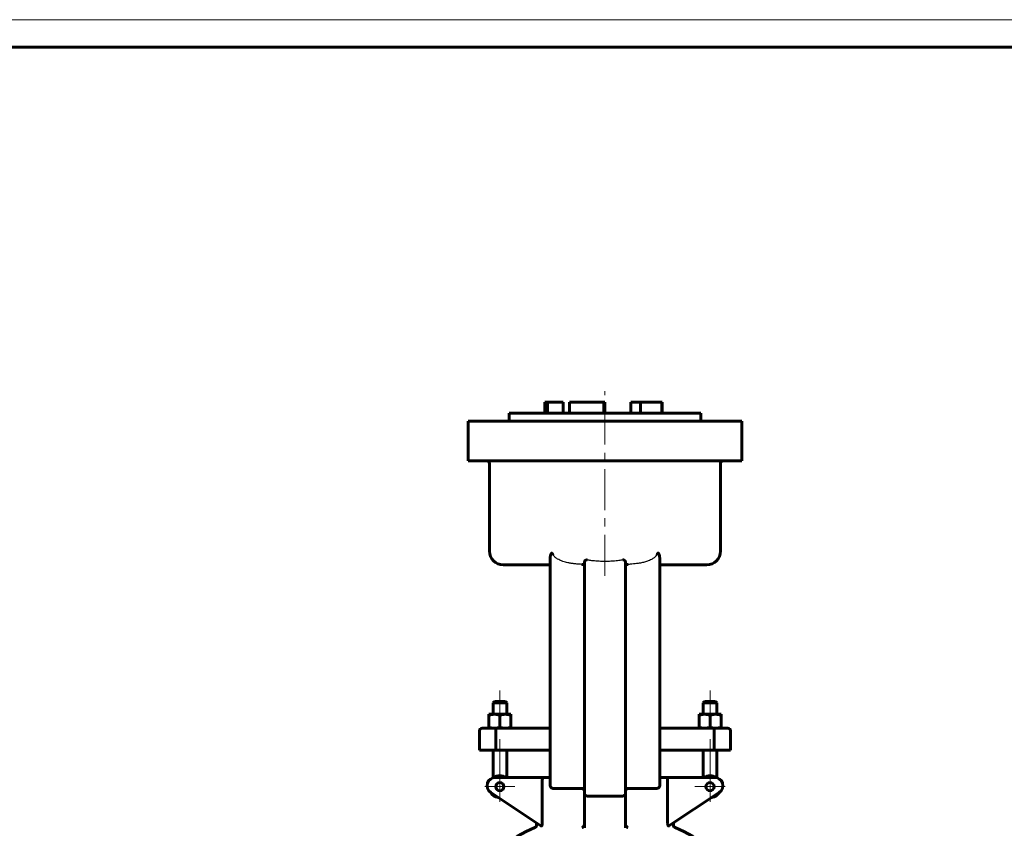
# Model space of a CAD drawing. Header units: millimetres. Extents: x 0 to 596, y 0 to 420.
# Tile 7 of 7: x 298 to 478, y 272 to 420. Entities that reach past the tile are written whole.
import ezdxf

# ---------------------------------------------------------------- set-up
doc = ezdxf.new("R2010")
doc.units = ezdxf.units.MM
for name, pattern in [('K5LT-1', [0]), ('K5LT_AXLED', [12, 7.5, -1.5, 1.5, -1.5]), ('K5LT_BASIC', [0]), ('K5LT_THIN', [0])]:
    doc.linetypes.add(name, pattern=pattern)
doc.layers.add('Системный слой (1)', color=251, linetype='Continuous', true_color=0x6c6c6c)

# ---------------------------------------------------------------- blocks, each defined once
blk = doc.blocks.new('U20')
at = {"layer": 'Системный слой (1)', "color": 143, "linetype": 'K5LT_BASIC', "lineweight": 60, "true_color": 0x33acca}
for start, end in [(113.1998, 125.6514), (54.3486, 66.8002)]:
    blk.add_arc((405.21, 242.42), 32.5, start, end, dxfattribs=at)
blk = doc.blocks.new('U29')
at = {"layer": 'Системный слой (1)', "color": 30, "linetype": 'K5LT_AXLED', "lineweight": 18, "true_color": 0xff8000}
for q in [(386, 282.53), (383.25, 279.78), (388.75, 279.78), (386, 277.03)]:
    blk.add_line((386, 279.78), q, dxfattribs=at)
blk = doc.blocks.new('U31')
at = {"layer": 'Системный слой (1)', "color": 30, "linetype": 'K5LT_AXLED', "lineweight": 18, "true_color": 0xff8000}
for q in [(424.41, 282.53), (421.66, 279.78), (427.16, 279.78), (424.41, 277.03)]:
    blk.add_line((424.41, 279.78), q, dxfattribs=at)
blk = doc.blocks.new('U38')
at = {"color": 7, "linetype": 'K5LT_THIN', "lineweight": 18, "true_color": 0xffffff}
blk.add_line((0, 420), (594, 420), dxfattribs=at)
at = {"color": 143, "linetype": 'K5LT_BASIC', "lineweight": 60, "true_color": 0x33acca}
blk.add_line((20, 415), (589, 415), dxfattribs=at)

msp = doc.modelspace()

# ---------------------------------------------------------------- linework, layer by layer
at = {"layer": 'Системный слой (1)', "color": 30, "linetype": 'K5LT_AXLED', "lineweight": 18, "true_color": 0xff8000}
for p, q in [((405.2062, 318.3325), (405.2062, 352.0825)), ((385.999, 297.3325), (385.999, 291.0075)), ((424.4133, 297.3325), (424.4133, 291.0075)), ((385.999, 288.4575), (385.999, 279.3383)), ((424.4133, 288.4575), (424.4133, 279.3383))]:
    msp.add_line(p, q, dxfattribs=at)
at = {"layer": 'Системный слой (1)', "color": 143, "linetype": 'K5LT_BASIC', "lineweight": 60, "true_color": 0x33acca}
for p, q in [((394.2062, 348.0825), (394.2062, 350.0825)), ((394.2062, 350.0825), (394.6868, 350.0825)), ((394.6868, 348.0825), (394.6868, 350.0825)), ((394.6868, 350.0825), (397.5557, 350.0825)), ((397.5557, 348.0825), (397.5557, 350.0825)), ((397.5977, 350.0825), (397.5557, 350.0825)), ((397.5977, 348.0825), (397.5977, 350.0825)), ((398.7405, 348.0825), (398.7405, 350.0825)), ((398.7405, 350.0825), (405.0142, 350.0825)), ((405.0142, 348.0825), (405.0142, 350.0825)), ((405.0142, 350.0825), (405.0666, 350.0825)), ((405.0666, 348.0825), (405.0666, 350.0825)), ((405.2062, 350.0825), (405.0666, 350.0825)), ((405.2062, 348.0825), (405.2062, 350.0825)), ((409.9085, 348.0825), (409.9085, 350.0825)), ((409.9085, 350.0825), (411.6718, 350.0825)), ((411.6718, 348.0825), (411.6718, 350.0825)), ((411.6718, 350.0825), (415.6069, 350.0825)), ((415.6069, 348.0825), (415.6069, 350.0825)), ((415.6069, 350.0825), (415.6678, 350.0825)), ((415.6678, 348.0825), (415.6678, 350.0825)), ((387.7062, 346.5825), (387.7062, 348.0825)), ((387.7062, 348.0825), (422.7062, 348.0825)), ((422.7062, 346.5825), (422.7062, 348.0825)), ((380.2062, 346.5825), (386.9562, 346.5825)), ((380.2062, 339.3325), (380.2062, 346.5825)), ((386.9562, 346.5825), (423.4562, 346.5825)), ((423.4562, 346.5825), (430.2062, 346.5825)), ((430.2062, 339.3325), (430.2062, 346.5825)), ((386.9562, 339.3325), (380.2062, 339.3325)), ((384.1049, 322.8325), (384.1049, 338.8325)), ((386.9562, 339.3325), (423.4562, 339.3325)), ((430.2062, 339.3325), (423.4562, 339.3325)), ((426.3074, 322.8325), (426.3074, 338.8325)), ((386.6049, 320.3325), (395.2062, 320.3325)), ((395.2062, 321.6616), (395.2062, 285.4575)), ((401.4562, 320.8337), (401.4562, 285.4575)), ((408.9562, 285.4575), (408.9562, 320.8337)), ((415.2062, 285.4575), (415.2062, 321.6616)), ((415.2062, 320.3325), (423.8074, 320.3325)), ((384.999, 295.3325), (384.749, 295.0825)), ((386.999, 295.3325), (384.999, 295.3325)), ((386.999, 295.3325), (387.249, 295.0825)), ((423.4133, 295.3325), (423.1633, 295.0825)), ((425.4133, 295.3325), (423.4133, 295.3325)), ((425.4133, 295.3325), (425.6633, 295.0825)), ((384.749, 295.0825), (387.249, 295.0825)), ((384.749, 293.0075), (384.749, 295.0825)), ((387.249, 293.0075), (387.249, 295.0825)), ((423.1633, 293.0075), (423.1633, 295.0825)), ((423.1633, 295.0825), (425.6633, 295.0825)), ((425.6633, 293.0075), (425.6633, 295.0825)), ((383.999, 292.8288), (383.999, 293.0075)), ((383.999, 293.0075), (384.999, 293.0075)), ((383.999, 290.6361), (383.999, 292.8288)), ((384.999, 293.0075), (386.999, 293.0075)), ((385.999, 290.6361), (385.999, 292.8288)), ((386.999, 293.0075), (387.999, 293.0075)), ((387.999, 293.0075), (387.999, 292.8288)), ((387.999, 290.6361), (387.999, 292.8288)), ((423.4133, 293.0075), (422.4133, 293.0075)), ((422.4133, 293.0075), (422.4133, 292.8288)), ((422.4133, 290.6361), (422.4133, 292.8288)), ((425.4133, 293.0075), (423.4133, 293.0075)), ((424.4133, 290.6361), (424.4133, 292.8288)), ((426.4133, 293.0075), (425.4133, 293.0075)), ((426.4133, 292.8288), (426.4133, 293.0075)), ((426.4133, 290.6361), (426.4133, 292.8288)), ((382.249, 286.4575), (382.249, 289.9575)), ((385.3804, 290.4575), (382.749, 290.4575)), ((383.999, 290.4575), (383.999, 290.6361)), ((385.2669, 286.4575), (385.2669, 289.9575)), ((395.2062, 290.4575), (385.3804, 290.4575)), ((387.999, 290.6361), (387.999, 290.4575)), ((425.0319, 290.4575), (415.2062, 290.4575)), ((422.4133, 290.6361), (422.4133, 290.4575)), ((427.6633, 290.4575), (425.0319, 290.4575)), ((425.1455, 286.4575), (425.1455, 289.9575)), ((426.4133, 290.4575), (426.4133, 290.6361)), ((428.1633, 286.4575), (428.1633, 289.9575)), ((382.249, 286.4575), (385.2669, 286.4575)), ((384.749, 281.4), (384.749, 286.4575)), ((385.2669, 286.4575), (395.2062, 286.4575)), ((387.249, 281.4575), (387.249, 286.4575)), ((415.2062, 286.4575), (425.1455, 286.4575)), ((423.1633, 281.4575), (423.1633, 286.4575)), ((425.1455, 286.4575), (428.1633, 286.4575)), ((425.6633, 281.4), (425.6633, 286.4575)), ((395.2062, 285.4575), (395.2062, 279.9575)), ((395.2062, 285.3808), (395.2062, 281.4575)), ((401.4562, 285.4575), (401.4562, 278.4978)), ((408.9562, 278.4978), (408.9562, 285.4575)), ((415.2062, 279.9575), (415.2062, 285.4575)), ((394.0819, 281.4575), (385.1603, 281.4575)), ((393.7497, 280.9575), (393.7497, 273.0294)), ((395.2062, 281.4575), (394.0819, 281.4575)), ((416.3305, 281.4575), (415.2062, 281.4575)), ((425.252, 281.4575), (416.3305, 281.4575)), ((416.6626, 273.0294), (416.6626, 280.9575)), ((395.7062, 279.4575), (400.9562, 279.4575)), ((409.4562, 279.4575), (414.7062, 279.4575)), ((384.3283, 278.7094), (393.5128, 272.5864)), ((401.4562, 278.4978), (401.4562, 272.2346)), ((401.9562, 278.0624), (408.4562, 278.0624)), ((408.9562, 272.2346), (408.9562, 278.4978)), ((416.8995, 272.5864), (426.0841, 278.7094)), ((392.7062, 272.7552), (392.7062, 273.1241)), ((417.7062, 272.7552), (417.7062, 273.1241))]:
    msp.add_line(p, q, dxfattribs=at)
for centre in [(385.999, 279.777), (424.4133, 279.777)]:
    msp.add_circle(centre, 0.75, dxfattribs=at)
for centre, radius, start, end in [((383.6049, 338.8325), 0.5, 0, 90), ((426.8074, 338.8325), 0.5, 90, 180), ((386.6049, 322.8325), 2.5, 180, 270), ((423.8074, 322.8325), 2.5, 270, 0), ((382.749, 289.9575), 0.5, 90, 180), ((427.6633, 289.9575), 0.5, 0, 90), ((385.1603, 279.9575), 1.5, 90, 236.309932), ((385.999, 279.777), 2, 57.164742, 124.279557), ((424.4133, 279.777), 2, 55.720443, 122.835258), ((425.252, 279.9575), 1.5, 303.690068, 90), ((395.7062, 279.9575), 0.5, 180, 270), ((400.9562, 278.9575), 0.5, 0, 90), ((409.4562, 278.9575), 0.5, 90, 180), ((414.7062, 279.9575), 0.5, 270, 0), ((385.999, 279.777), 2, 211.432739, 261.144264), ((424.4133, 279.777), 2, 278.855736, 328.567261), ((392.2062, 272.7552), 0.5, 293.199843, 0), ((418.2062, 272.7552), 0.5, 180, 246.800157)]:
    msp.add_arc(centre, radius, start, end, dxfattribs=at)
for points, knots in [([(395.7062, 322.1977), (395.6948, 322.2172), (395.6758, 322.2494), (395.6457, 322.2983), (395.6214, 322.3358), (395.5986, 322.3684), (395.5809, 322.3918), (395.5672, 322.4083), (395.5566, 322.42), (395.5454, 322.4317), (395.5308, 322.445), (395.5159, 322.4553), (395.5047, 322.4611), (395.4966, 322.4645), (395.4881, 322.4668), (395.4799, 322.468), (395.4717, 322.468), (395.4636, 322.467), (395.4553, 322.4647), (395.4454, 322.4606), (395.4326, 322.4527), (395.4182, 322.4402), (395.4063, 322.4267), (395.3959, 322.4132), (395.3851, 322.3976), (395.3712, 322.3746), (395.3544, 322.3428), (395.3346, 322.2999), (395.3121, 322.2434), (395.2883, 322.174), (395.2658, 322.0968), (395.2433, 322.0042), (395.2248, 321.905), (395.2101, 321.7862), (395.2062, 321.7072), (395.2062, 321.6616)], [0, 0, 0, 0, 1.9166955, 3.02149484, 4.48134725, 5.37550616, 6.15976455, 6.82983942, 7.11528942, 7.43934235, 8.145566, 8.71851281, 8.94733108, 9.22199208, 9.48312508, 9.72042356, 9.94839133, 10.18898767, 10.45301769, 10.726681, 11.16851322, 11.80480313, 12.41396614, 12.74890023, 13.29970072, 14.0679741, 15.08133876, 16.4142515, 18.14144574, 20.34365426, 22.78395024, 25.16673378, 28.74551162, 31.78008579, 36, 36, 36, 36]), ([(415.2062, 321.6616), (415.2062, 321.7131), (415.201, 321.8058), (415.1828, 321.9347), (415.1614, 322.0378), (415.1388, 322.1247), (415.1181, 322.1918), (415.0985, 322.2473), (415.0814, 322.2908), (415.0642, 322.3297), (415.0477, 322.3626), (415.0322, 322.3897), (415.0183, 322.4109), (415.0059, 322.4269), (414.9948, 322.4391), (414.9829, 322.4501), (414.9715, 322.4581), (414.9593, 322.464), (414.949, 322.4672), (414.9388, 322.4681), (414.9311, 322.4678), (414.9144, 322.4653), (414.8966, 322.4561), (414.8772, 322.441), (414.8635, 322.4284), (414.8499, 322.4138), (414.8357, 322.3969), (414.8205, 322.3775), (414.8006, 322.3499), (414.7752, 322.3118), (414.7426, 322.2596), (414.719, 322.2198), (414.7062, 322.1977)], [0, 0, 0, 0, 4.37248628, 7.79622817, 10.74832529, 12.94003429, 15.03909496, 16.36017449, 17.6138769, 18.73777211, 19.72432147, 20.53729051, 21.2227025, 21.74692406, 22.16092798, 22.56027086, 23.05606725, 23.29004511, 23.69282919, 23.97409779, 24.11794962, 24.30348784, 25.32547579, 25.66632025, 26.16310005, 26.71963093, 27.14863363, 27.787574, 28.52798669, 29.64167998, 31.13427378, 33, 33, 33, 33]), ([(401.4562, 320.5458), (401.4562, 320.5313), (401.4499, 320.5062), (401.4251, 320.4777), (401.3946, 320.4585), (401.3635, 320.4452), (401.3235, 320.4328), (401.2637, 320.4205), (401.164, 320.4098), (401.0554, 320.4075), (400.9797, 320.4103), (400.9562, 320.4117)], [0, 0, 0, 0, 1.63182153, 3.02516584, 4.07045531, 4.89644392, 5.67494835, 6.97912167, 8.61244625, 10.9419709, 12, 12, 12, 12]), ([(401.9562, 321.2169), (401.9422, 321.2195), (401.9151, 321.2233), (401.8823, 321.2248), (401.8481, 321.2242), (401.8063, 321.22), (401.7496, 321.2066), (401.6922, 321.183), (401.6424, 321.1533), (401.6032, 321.1229), (401.5713, 321.0926), (401.5402, 321.0574), (401.5107, 321.0154), (401.4855, 320.9677), (401.4629, 320.9067), (401.4562, 320.8619), (401.4562, 320.8337)], [0, 0, 0, 0, 0.80330965, 1.54712301, 1.8710851, 2.77012477, 3.98869886, 5.36602598, 6.66978021, 7.8255389, 8.81318089, 9.85112077, 11.35227417, 12.836911, 14.30486836, 17, 17, 17, 17]), ([(408.9562, 320.8337), (408.9562, 320.863), (408.9486, 320.911), (408.9264, 320.968), (408.9062, 321.0066), (408.8836, 321.0421), (408.8511, 321.0827), (408.8112, 321.1216), (408.7694, 321.1534), (408.7262, 321.1792), (408.6796, 321.2002), (408.6285, 321.2156), (408.5788, 321.2234), (408.529, 321.2254), (408.4891, 321.2224), (408.4635, 321.2183), (408.4562, 321.2169)], [0, 0, 0, 0, 2.79618298, 4.46696057, 5.26613803, 6.40591677, 7.83279164, 9.23831617, 10.45693981, 11.46957856, 12.57651365, 13.71219588, 14.72426947, 15.53765224, 16.58010849, 17, 17, 17, 17]), ([(409.4562, 320.4117), (409.4075, 320.4089), (409.3203, 320.4073), (409.2213, 320.4126), (409.1546, 320.4204), (409.1059, 320.429), (409.0608, 320.4407), (409.0227, 320.4558), (408.9939, 320.4732), (408.9715, 320.4947), (408.9588, 320.5186), (408.9562, 320.5375), (408.9562, 320.5458)], [0, 0, 0, 0, 2.36222771, 4.2278376, 5.19690772, 6.24816592, 7.35426832, 8.50645196, 9.62095625, 10.60933286, 11.97956804, 13, 13, 13, 13]), ([(385.3804, 290.4575), (385.3801, 290.4575), (385.3798, 290.4575), (385.3646, 290.457), (385.3498, 290.4434), (385.3224, 290.3919), (385.3101, 290.3549), (385.2893, 290.2622), (385.281, 290.2074), (385.2698, 290.087), (385.2669, 290.0225), (385.2669, 289.9575)], [-0.000731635, -0.000731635, -0.000731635, -0.000731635, 0, 0, 0.039714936, 0.039714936, 0.078794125, 0.078794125, 0.117850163, 0.117850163, 0.156894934, 0.156894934, 0.156894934, 0.156894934]), ([(425.0319, 290.4575), (425.0322, 290.4575), (425.0325, 290.4575), (425.0477, 290.457), (425.0625, 290.4434), (425.0899, 290.3919), (425.1023, 290.3549), (425.1231, 290.2622), (425.1313, 290.2074), (425.1426, 290.087), (425.1455, 290.0225), (425.1455, 289.9575)], [-0.314521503, -0.314521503, -0.314521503, -0.314521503, -0.313789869, -0.313789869, -0.274074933, -0.274074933, -0.234995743, -0.234995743, -0.195939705, -0.195939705, -0.156894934, -0.156894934, -0.156894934, -0.156894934]), ([(394.0819, 281.4575), (394.0814, 281.4575), (394.0809, 281.4575), (394.0511, 281.4573), (394.022, 281.4514), (393.9659, 281.4286), (393.939, 281.4119), (393.8784, 281.3588), (393.8463, 281.3175), (393.7973, 281.2227), (393.7792, 281.1727), (393.7557, 281.0665), (393.7497, 281.0125), (393.7497, 280.9575)], [-0.347539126, -0.347539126, -0.347539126, -0.347539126, -0.346999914, -0.346999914, -0.315633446, -0.315633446, -0.284952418, -0.284952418, -0.242584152, -0.242584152, -0.206681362, -0.206681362, -0.173499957, -0.173499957, -0.173499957, -0.173499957]), ([(416.3305, 281.4575), (416.331, 281.4575), (416.3315, 281.4575), (416.3612, 281.4573), (416.3904, 281.4514), (416.4464, 281.4286), (416.4734, 281.4119), (416.5339, 281.3588), (416.566, 281.3175), (416.615, 281.2227), (416.6331, 281.1727), (416.6567, 281.0665), (416.6626, 281.0125), (416.6626, 280.9575)], [-0.000539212, -0.000539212, -0.000539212, -0.000539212, 0, 0, 0.031366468, 0.031366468, 0.062047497, 0.062047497, 0.104415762, 0.104415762, 0.140318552, 0.140318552, 0.173499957, 0.173499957, 0.173499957, 0.173499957]), ([(401.4562, 278.4978), (401.4562, 278.4971), (401.4562, 278.4964), (401.4564, 278.4522), (401.4637, 278.4087), (401.4924, 278.3265), (401.5134, 278.2873), (401.5742, 278.2092), (401.6165, 278.1709), (401.7102, 278.1147), (401.7575, 278.0945), (401.8564, 278.0688), (401.9058, 278.0624), (401.9562, 278.0624)], [-0.368674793, -0.368674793, -0.368674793, -0.368674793, -0.368074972, -0.368074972, -0.328946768, -0.328946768, -0.2914518, -0.2914518, -0.248490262, -0.248490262, -0.214512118, -0.214512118, -0.184037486, -0.184037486, -0.184037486, -0.184037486]), ([(408.9562, 278.4978), (408.9562, 278.4971), (408.9562, 278.4964), (408.9559, 278.4522), (408.9487, 278.4087), (408.9199, 278.3265), (408.8989, 278.2873), (408.8381, 278.2092), (408.7958, 278.1709), (408.7021, 278.1147), (408.6549, 278.0945), (408.5559, 278.0688), (408.5066, 278.0624), (408.4562, 278.0624)], [-0.00059982, -0.00059982, -0.00059982, -0.00059982, 0, 0, 0.039128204, 0.039128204, 0.076623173, 0.076623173, 0.119584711, 0.119584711, 0.153562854, 0.153562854, 0.184037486, 0.184037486, 0.184037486, 0.184037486]), ([(393.5128, 272.5864), (393.5175, 272.5833), (393.5224, 272.5808), (393.5463, 272.5726), (393.5688, 272.5746), (393.6178, 272.5963), (393.6427, 272.6148), (393.684, 272.6626), (393.7018, 272.691), (393.7172, 272.7354), (393.7201, 272.7452), (393.7224, 272.7552)], [0.406068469, 0.406068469, 0.406068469, 0.406068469, 0.415809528, 0.415809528, 0.450683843, 0.450683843, 0.484242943, 0.484242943, 0.513869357, 0.513869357, 0.521828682, 0.521828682, 0.521828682, 0.521828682]), ([(393.7497, 273.0294), (393.7497, 272.9593), (393.745, 272.8839), (393.7307, 272.7947), (393.7268, 272.7745), (393.7224, 272.7552)], [0.3484887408, 0.3484887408, 0.3484887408, 0.3484887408, 0.3904930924, 0.3904930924, 0.4033672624, 0.4033672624, 0.4033672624, 0.4033672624]), ([(401.0206, 272.2956), (401.0213, 272.2959), (401.022, 272.2962), (401.0709, 272.3158), (401.1182, 272.3417), (401.2066, 272.4044), (401.248, 272.4411), (401.3302, 272.5327), (401.3693, 272.5898), (401.4148, 272.6856), (401.4277, 272.7201), (401.4373, 272.7552)], [-0.355270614, -0.355270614, -0.355270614, -0.355270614, -0.354719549, -0.354719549, -0.318519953, -0.318519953, -0.283277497, -0.283277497, -0.241349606, -0.241349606, -0.219126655, -0.219126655, -0.219126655, -0.219126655]), ([(401.4373, 272.7552), (401.4405, 272.767), (401.4433, 272.779), (401.4528, 272.8267), (401.4562, 272.8629), (401.4562, 272.8991)], [0.4716874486, 0.4716874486, 0.4716874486, 0.4716874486, 0.4791262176, 0.4791262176, 0.5009486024, 0.5009486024, 0.5009486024, 0.5009486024]), ([(408.9562, 272.8991), (408.9562, 272.8803), (408.9571, 272.8616), (408.9619, 272.8131), (408.9673, 272.7838), (408.9751, 272.7552)], [0.1740714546, 0.1740714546, 0.1740714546, 0.1740714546, 0.1853572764, 0.1853572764, 0.2033012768, 0.2033012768, 0.2033012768, 0.2033012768]), ([(409.3918, 272.2956), (409.391, 272.2959), (409.3903, 272.2962), (409.3192, 272.3248), (409.2505, 272.367), (409.1354, 272.4685), (409.0868, 272.525), (409.0163, 272.6404), (408.9912, 272.6963), (408.9752, 272.7548), (408.9751, 272.755), (408.9751, 272.7552)], [-0.355253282, -0.355253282, -0.355253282, -0.355253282, -0.354702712, -0.354702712, -0.301822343, -0.301822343, -0.256042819, -0.256042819, -0.219305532, -0.219305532, -0.21919518, -0.21919518, -0.21919518, -0.21919518]), ([(416.69, 272.7552), (416.6853, 272.7754), (416.6813, 272.7967), (416.6672, 272.8862), (416.6626, 272.9605), (416.6626, 273.0294)], [0.28953497, 0.28953497, 0.28953497, 0.28953497, 0.3030255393, 0.3030255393, 0.3443548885, 0.3443548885, 0.3443548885, 0.3443548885]), ([(416.69, 272.7552), (416.694, 272.7375), (416.6997, 272.7209), (416.72, 272.6749), (416.7376, 272.6502), (416.7787, 272.6073), (416.8038, 272.5906), (416.8523, 272.5731), (416.874, 272.5732), (416.8946, 272.5833), (416.8971, 272.5848), (416.8995, 272.5864)], [1.089741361, 1.089741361, 1.089741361, 1.089741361, 1.104376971, 1.104376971, 1.133060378, 1.133060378, 1.167880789, 1.167880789, 1.203524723, 1.203524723, 1.208635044, 1.208635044, 1.208635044, 1.208635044])]:
    msp.add_open_spline(points, degree=3, knots=knots, dxfattribs=at)
at = {"layer": 'Системный слой (1)', "color": 7, "linetype": 'K5LT-1'}
for points, knots in [([(400.9562, 320.4117), (400.7944, 320.421), (400.37, 320.4486), (399.7347, 320.5072), (399.0521, 320.5987), (398.4811, 320.7032), (397.9726, 320.8248), (397.4803, 320.9718), (397.0041, 321.1562), (396.5931, 321.3688), (396.2954, 321.5644), (396.0677, 321.7502), (395.8989, 321.9243), (395.7829, 322.0743), (395.7287, 322.1589), (395.7062, 322.1977)], [0, 0, 0, 0, 1.89459049, 4.97330004, 7.45995007, 9.94660009, 11.75911043, 13.57162077, 15.95267737, 17.72250115, 18.97430019, 20.11261982, 21.15331367, 21.80409936, 22.32723573, 22.32723573, 22.32723573, 22.32723573]), ([(414.7062, 322.1977), (414.6885, 322.1672), (414.6351, 322.0821), (414.5403, 321.9578), (414.4206, 321.8278), (414.2786, 321.6952), (414.0872, 321.5441), (413.8346, 321.3801), (413.507, 321.206), (413.1519, 321.0547), (412.6672, 320.8866), (412.0509, 320.7238), (411.3557, 320.5971), (410.7054, 320.5122), (410.2145, 320.4644), (409.7979, 320.4325), (409.5701, 320.4182), (409.4562, 320.4117)], [0, 0, 0, 0, 0.4117022, 1.17392206, 1.82470775, 2.47549345, 3.44389953, 4.67318316, 5.99343079, 7.77847743, 9.1823965, 11.99023465, 15.22485435, 17.44152464, 19.65819493, 20.99271533, 22.32723573, 22.32723573, 22.32723573, 22.32723573]), ([(408.4562, 321.2169), (408.3421, 321.1956), (408.1134, 321.1564), (407.7032, 321.0974), (407.2255, 321.0434), (406.5812, 320.991), (405.836, 320.9566), (404.9934, 320.9491), (404.1538, 320.9721), (403.368, 321.0242), (402.7486, 321.0916), (402.2948, 321.1571), (402.0689, 321.1958), (401.9562, 321.2169)], [0, 0, 0, 0, 1.79378359, 3.58756719, 6.40636998, 9.22517277, 13.58150435, 17.93783594, 22.25187157, 26.56590721, 30.11028408, 31.88247251, 33.65466094, 33.65466094, 33.65466094, 33.65466094])]:
    msp.add_open_spline(points, degree=3, knots=knots, dxfattribs=at)
at = {"layer": 'Системный слой (1)', "color": 143, "linetype": 'K5LT_BASIC', "lineweight": 60, "true_color": 0x33acca}
for points in [[(384.999, 293.0075), (384.5349, 293.0075), (383.999, 292.8288)], [(385.999, 292.8288), (385.4631, 293.0075), (384.999, 293.0075)], [(386.999, 293.0075), (386.5349, 293.0075), (385.999, 292.8288)], [(387.999, 292.8288), (387.4631, 293.0075), (386.999, 293.0075)], [(422.4133, 292.8288), (422.9492, 293.0075), (423.4133, 293.0075)], [(423.4133, 293.0075), (423.8774, 293.0075), (424.4133, 292.8288)], [(424.4133, 292.8288), (424.9492, 293.0075), (425.4133, 293.0075)], [(425.4133, 293.0075), (425.8774, 293.0075), (426.4133, 292.8288)], [(383.999, 290.6361), (384.5349, 290.4575), (384.999, 290.4575)], [(384.999, 290.4575), (385.4631, 290.4575), (385.999, 290.6361)], [(385.999, 290.6361), (386.5349, 290.4575), (386.999, 290.4575)], [(386.999, 290.4575), (387.4631, 290.4575), (387.999, 290.6361)], [(423.4133, 290.4575), (422.9492, 290.4575), (422.4133, 290.6361)], [(424.4133, 290.6361), (423.8774, 290.4575), (423.4133, 290.4575)], [(425.4133, 290.4575), (424.9492, 290.4575), (424.4133, 290.6361)], [(426.4133, 290.6361), (425.8774, 290.4575), (425.4133, 290.4575)]]:
    msp.add_rational_spline(points, [1, 1.0379548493, 1], degree=2, dxfattribs=at)

# ---------------------------------------------------------------- block references
msp.add_blockref('U38', (0, 0))
at = {"layer": 'Системный слой (1)'}
for name in ['U29', 'U31', 'U20']:
    msp.add_blockref(name, (0, 0), dxfattribs=at)

doc.saveas('drawing.dxf')
